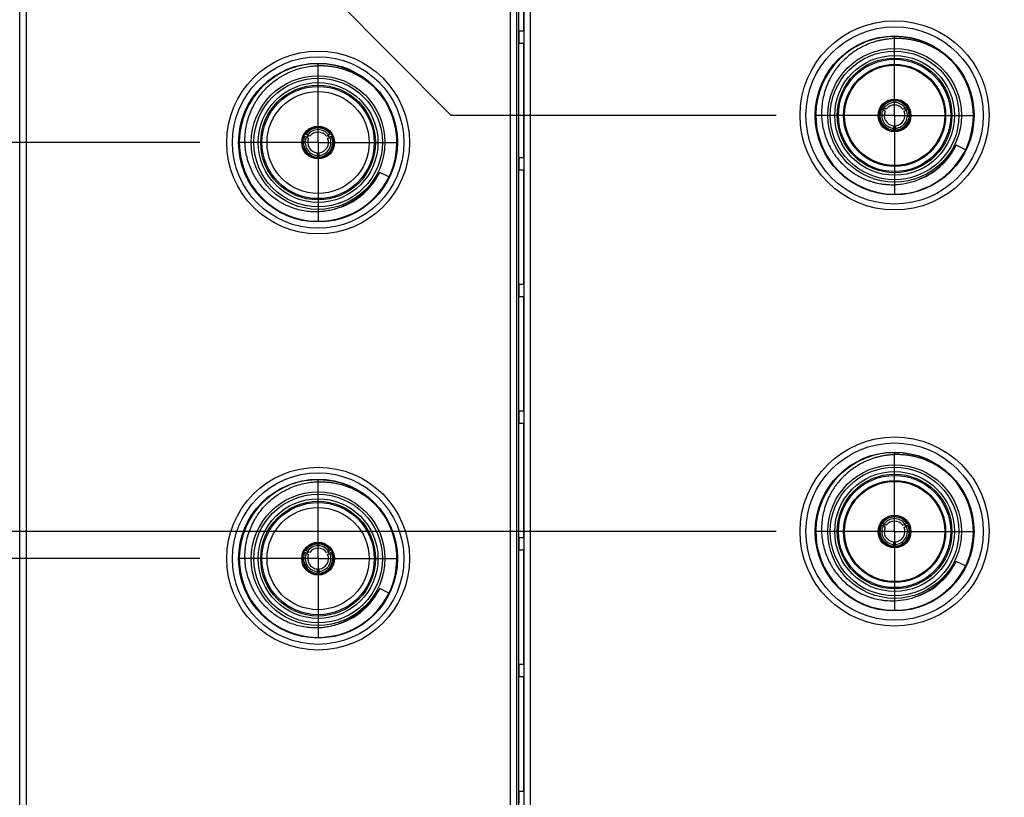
# Model space of a CAD drawing. Header units: inches. Extents: x 0 to 22, y 0 to 17.
# Tile 40 of 114: x 8 to 9.5, y 8.9 to 10.1. Entities that reach past the tile are written whole.
import ezdxf

# ---------------------------------------------------------------- set-up
doc = ezdxf.new("R2010")
doc.units = ezdxf.units.IN
doc.header["$LTSCALE"] = 1.21
doc.header["$MEASUREMENT"] = 0
doc.linetypes.add('CENTER', pattern=[0.6, 0.375, -0.075, 0.075, -0.075])
doc.layers.get('0').update_dxf_attribs({"linetype": 'CONTINUOUS'})
doc.layers.add('02___PRT_ALL_AXES', color=7, linetype='CONTINUOUS')
doc.layers.add('DIMENSIONS', color=7, linetype='CONTINUOUS')
doc.styles.get("Standard").update_dxf_attribs({"font": 'txt', "width": 0.8})
doc.dimstyles.new('DIMSTYLE_1', dxfattribs={"dimtxt": 0.125, "dimasz": 0.18, "dimexe": 0.125, "dimexo": 0.0625, "dimgap": 0.03125, "dimtad": 0, "dimtih": 1, "dimtoh": 1, "dimzin": 4, "dimdsep": 46, "dimtxsty": 'STANDARD', "dimblk": '_FILLED', "dimblk1": '_FILLED', "dimblk2": '_FILLED', "dimcen": 0.09, "dimadec": 0, "dimazin": 0, "dimtp": 0.01, "dimtm": 0.01, "dimtfac": 1, "dimtofl": 0, "dimtmove": 0, "dimatfit": 3, "dimldrblk": '_FILLED', "dimfxl": 1, "dimtolj": 1, "dimtzin": 4, "dimarcsym": 0})

# ---------------------------------------------------------------- blocks, each defined once
blk = doc.blocks.new('*D35')
at = {"layer": 'DIMENSIONS', "color": 2, "linetype": 'CONTINUOUS'}
for p, q in [((7.8323, 9.2289), (7.69, 9.0427)), ((8.242, 9.2289), (7.8323, 9.2289)), ((7.69, 9.0427), (6.7191, 9.0427))]:
    blk.add_line(p, q, dxfattribs=at)
at = {"layer": 'DIMENSIONS', "color": 2, "linetype": 'CONTINUOUS', "insert": (6.6566, 9.1052), "char_height": 0.125, "width": 1.125, "attachment_point": 3, "line_spacing_factor": 0.9}
blk.add_mtext('1.88{\\Ftxt.shx;\\W1.000000;\\H0.125000; }[47.7]', dxfattribs=at)
blk = doc.blocks.new('_FILLED')
at = {"color": 0, "linetype": 'BYBLOCK'}
blk.add_solid([(0, 0), (-1, 0.1736), (-1, -0.1736)], dxfattribs=at)
blk = doc.blocks.new('*D36')
at = {"layer": 'DIMENSIONS', "color": 2, "linetype": 'CONTINUOUS'}
for p, q in [((7.715, 10.0309), (6.7191, 10.0309)), ((7.8401, 9.8889), (7.715, 10.0309)), ((8.242, 9.8889), (7.8401, 9.8889))]:
    blk.add_line(p, q, dxfattribs=at)
at = {"layer": 'DIMENSIONS', "color": 2, "linetype": 'CONTINUOUS', "insert": (6.6566, 10.0934), "char_height": 0.125, "width": 1.125, "attachment_point": 3, "line_spacing_factor": 0.9}
blk.add_mtext('2.54{\\Ftxt.shx;\\W1.000000;\\H0.125000; }[64.4]', dxfattribs=at)
blk = doc.blocks.new('*D37')
at = {"layer": 'DIMENSIONS', "color": 2, "linetype": 'CONTINUOUS'}
blk.add_line((8.242, 10.5489), (6.7191, 10.5489), dxfattribs=at)
at = {"layer": 'DIMENSIONS', "color": 2, "linetype": 'CONTINUOUS', "insert": (6.6566, 10.6114), "char_height": 0.125, "width": 1.125, "attachment_point": 3, "line_spacing_factor": 0.9}
blk.add_mtext('3.20{\\Ftxt.shx;\\W1.000000;\\H0.125000; }[81.2]', dxfattribs=at)
blk = doc.blocks.new('*D38')
at = {"layer": 'DIMENSIONS', "color": 2, "linetype": 'CONTINUOUS'}
for p, q in [((7.5552, 11.4442), (6.7191, 11.4442)), ((7.7754, 11.2089), (7.5552, 11.4442)), ((8.242, 11.2089), (7.7754, 11.2089))]:
    blk.add_line(p, q, dxfattribs=at)
at = {"layer": 'DIMENSIONS', "color": 2, "linetype": 'CONTINUOUS', "insert": (6.6566, 11.5067), "char_height": 0.125, "width": 0.925, "attachment_point": 3, "line_spacing_factor": 0.9}
blk.add_mtext('3.86{\\Ftxt.shx;\\W1.000000;\\H0.125000; }[98]', dxfattribs=at)
blk = doc.blocks.new('*D40')
at = {"layer": 'DIMENSIONS', "color": 2, "linetype": 'CONTINUOUS'}
blk.add_line((9.1564, 9.2719), (6.7423, 9.2719), dxfattribs=at)
at = {"layer": 'DIMENSIONS', "color": 2, "linetype": 'CONTINUOUS', "insert": (6.6798, 9.3344), "char_height": 0.125, "width": 1.425, "attachment_point": 3, "line_spacing_factor": 0.9}
blk.add_mtext('2X 1.92{\\Ftxt.shx;\\W1.000000;\\H0.125000; }[48.8]', dxfattribs=at)
blk = doc.blocks.new('*D41')
at = {"layer": 'DIMENSIONS', "color": 2, "linetype": 'CONTINUOUS'}
for p, q in [((8.3884, 10.1858), (6.7423, 10.1858)), ((8.6405, 9.9319), (8.3884, 10.1858)), ((9.1564, 9.9319), (8.6405, 9.9319))]:
    blk.add_line(p, q, dxfattribs=at)
at = {"layer": 'DIMENSIONS', "color": 2, "linetype": 'CONTINUOUS', "insert": (6.6798, 10.2483), "char_height": 0.125, "width": 1.425, "attachment_point": 3, "line_spacing_factor": 0.9}
blk.add_mtext('2X 2.58{\\Ftxt.shx;\\W1.000000;\\H0.125000; }[65.5]', dxfattribs=at)
blk = doc.blocks.new('*D42')
at = {"layer": 'DIMENSIONS', "color": 2, "linetype": 'CONTINUOUS'}
for p, q in [((8.5143, 10.7276), (6.7423, 10.7276)), ((8.6729, 10.5919), (8.5143, 10.7276)), ((9.1564, 10.5919), (8.6729, 10.5919))]:
    blk.add_line(p, q, dxfattribs=at)
at = {"layer": 'DIMENSIONS', "color": 2, "linetype": 'CONTINUOUS', "insert": (6.6798, 10.7901), "char_height": 0.125, "width": 1.125, "attachment_point": 3, "line_spacing_factor": 0.9}
blk.add_mtext('3.24{\\Ftxt.shx;\\W1.000000;\\H0.125000; }[82.3]', dxfattribs=at)
blk = doc.blocks.new('*D43')
at = {"layer": 'DIMENSIONS', "color": 2, "linetype": 'CONTINUOUS'}
for p, q in [((7.5973, 11.3009), (6.7423, 11.3009)), ((7.8009, 11.0719), (7.5973, 11.3009)), ((9.7495, 11.0719), (7.8009, 11.0719))]:
    blk.add_line(p, q, dxfattribs=at)
at = {"layer": 'DIMENSIONS', "color": 2, "linetype": 'CONTINUOUS', "insert": (6.6798, 11.3634), "char_height": 0.125, "width": 1.125, "attachment_point": 3, "line_spacing_factor": 0.9}
blk.add_mtext('3.72{\\Ftxt.shx;\\W1.000000;\\H0.125000; }[94.5]', dxfattribs=at)

msp = doc.modelspace()

# ---------------------------------------------------------------- linework, layer by layer
at = {"color": 7, "linetype": 'CONTINUOUS'}
for p, q in [((7.9566, 7.1572), (7.9566, 12.2951)), ((8.7446, 7.1572), (8.7446, 12.2951)), ((8.7566, 7.1572), (8.7566, 12.2951)), ((7.9666, 12.2651), (7.9666, 8.1951)), ((8.7346, 8.1951), (8.7346, 12.2651)), ((8.7666, 8.1911), (8.7666, 12.2611)), ((7.9563, 7.8951), (7.9563, 11.8951)), ((8.7563, 10.0655), (8.7563, 10.2475)), ((8.7481, 10.0655), (8.7481, 10.0465)), ((8.7563, 10.0655), (8.7481, 10.0655)), ((8.7481, 10.0465), (8.7563, 10.0465)), ((8.7563, 9.8646), (8.7563, 10.0465)), ((9.3257, 9.9407), (9.3232, 9.9421)), ((9.3248, 9.9449), (9.3272, 9.9434)), ((9.3289, 9.9384), (9.3257, 9.9407)), ((9.3309, 9.9418), (9.3272, 9.9434)), ((9.3572, 9.9418), (9.3609, 9.9434)), ((9.3592, 9.9384), (9.3624, 9.9407)), ((9.3609, 9.9434), (9.3633, 9.9449)), ((9.3649, 9.9421), (9.3624, 9.9407)), ((8.4128, 9.9004), (8.4103, 9.9019)), ((8.4488, 9.9019), (8.4464, 9.9004)), ((8.4483, 9.9055), (8.4483, 9.9055)), ((9.3421, 9.9155), (9.3425, 9.9116)), ((9.3425, 9.9088), (9.3425, 9.9116)), ((9.3456, 9.9116), (9.346, 9.9155)), ((9.3456, 9.9116), (9.3456, 9.9088)), ((8.4087, 9.8991), (8.4112, 9.8977)), ((8.4112, 9.8977), (8.4144, 9.8954)), ((8.4164, 9.8988), (8.4128, 9.9004)), ((8.4464, 9.9004), (8.4428, 9.8988)), ((8.4447, 9.8954), (8.4479, 9.8977)), ((8.4479, 9.8977), (8.4504, 9.8991)), ((8.4276, 9.8725), (8.428, 9.8686)), ((8.4311, 9.8686), (8.4315, 9.8725)), ((9.4565, 9.8774), (9.4418, 9.8845)), ((8.428, 9.8686), (8.428, 9.8658)), ((8.4311, 9.8658), (8.4311, 9.8686)), ((8.4346, 9.8644), (8.4346, 9.8644)), ((8.7481, 9.8646), (8.7481, 9.8456)), ((8.7563, 9.8646), (8.7481, 9.8646)), ((8.542, 9.8344), (8.5273, 9.8415)), ((8.7481, 9.8456), (8.7563, 9.8456)), ((8.7563, 9.6636), (8.7563, 9.8456)), ((8.4637, 9.7858), (8.4624, 9.7853)), ((8.4649, 9.7862), (8.4637, 9.7858)), ((8.7481, 9.6636), (8.7481, 9.6446)), ((8.7563, 9.6636), (8.7481, 9.6636)), ((8.7481, 9.6446), (8.7563, 9.6446)), ((8.7563, 9.4627), (8.7563, 9.6446)), ((8.7481, 9.4627), (8.7481, 9.4437)), ((8.7563, 9.4627), (8.7481, 9.4627)), ((8.7481, 9.4437), (8.7563, 9.4437)), ((8.7563, 9.2617), (8.7563, 9.4437)), ((9.3257, 9.2807), (9.3232, 9.2821)), ((9.3248, 9.2849), (9.3272, 9.2834)), ((9.3289, 9.2784), (9.3257, 9.2807)), ((9.3309, 9.2818), (9.3272, 9.2834)), ((9.3572, 9.2818), (9.3609, 9.2834)), ((9.3592, 9.2784), (9.3624, 9.2807)), ((9.3609, 9.2834), (9.3633, 9.2849)), ((9.3649, 9.2821), (9.3624, 9.2807)), ((8.7481, 9.2617), (8.7481, 9.2427)), ((8.7563, 9.2617), (8.7481, 9.2617)), ((9.3421, 9.2555), (9.3425, 9.2516)), ((9.3425, 9.2488), (9.3425, 9.2516)), ((9.3456, 9.2516), (9.346, 9.2555)), ((9.3456, 9.2516), (9.3456, 9.2488)), ((8.4087, 9.2391), (8.4112, 9.2377)), ((8.4128, 9.2404), (8.4103, 9.2418)), ((8.4112, 9.2377), (8.4144, 9.2354)), ((8.4164, 9.2388), (8.4128, 9.2404)), ((8.4464, 9.2404), (8.4428, 9.2388)), ((8.4447, 9.2354), (8.4479, 9.2377)), ((8.4488, 9.2418), (8.4464, 9.2404)), ((8.4479, 9.2377), (8.4504, 9.2391)), ((8.4483, 9.2455), (8.4483, 9.2455)), ((8.7481, 9.2427), (8.7563, 9.2427)), ((8.7563, 9.0608), (8.7563, 9.2427)), ((9.4565, 9.2174), (9.4418, 9.2245)), ((8.4276, 9.2125), (8.428, 9.2086)), ((8.428, 9.2086), (8.428, 9.2058)), ((8.4311, 9.2086), (8.4315, 9.2125)), ((8.4311, 9.2058), (8.4311, 9.2086)), ((8.4346, 9.2044), (8.4346, 9.2044)), ((8.542, 9.1743), (8.5273, 9.1815)), ((8.4637, 9.1258), (8.4624, 9.1253)), ((8.4649, 9.1262), (8.4637, 9.1258)), ((8.7481, 9.0608), (8.7481, 9.0418)), ((8.7563, 9.0608), (8.7481, 9.0608)), ((8.7481, 9.0418), (8.7563, 9.0418)), ((8.7563, 8.8598), (8.7563, 9.0418)), ((8.7481, 8.8598), (8.7481, 8.8408)), ((8.7563, 8.8598), (8.7481, 8.8598))]:
    msp.add_line(p, q, dxfattribs=at)
at = {"color": 9, "linetype": 'CONTINUOUS'}
for p, q in [((8.7475, 11.8551), (8.7475, 7.8551)), ((8.7561, 10.0655), (8.7561, 10.2475)), ((8.7561, 9.8646), (8.7561, 10.0465)), ((8.7561, 9.6636), (8.7561, 9.8456)), ((8.7561, 9.4627), (8.7561, 9.6446)), ((8.7561, 9.2617), (8.7561, 9.4437)), ((8.7561, 9.0608), (8.7561, 9.2427)), ((8.7561, 8.8598), (8.7561, 9.0418))]:
    msp.add_line(p, q, dxfattribs=at)
at = {"color": 7, "linetype": 'CONTINUOUS'}
for centre, radius in [((9.344, 9.9319), 0.15), ((9.344, 9.9319), 0.1406), ((8.4296, 9.8889), 0.145), ((9.344, 9.9319), 0.106), ((8.4296, 9.8889), 0.136), ((9.344, 9.9319), 0.091), ((9.344, 9.9319), 0.081), ((9.344, 9.9319), 0.0795), ((8.4296, 9.8889), 0.106), ((8.4296, 9.8889), 0.091), ((8.4296, 9.8889), 0.081), ((9.344, 9.9319), 0.026), ((8.4296, 9.8889), 0.026), ((8.4296, 9.8889), 0.025), ((9.344, 9.2719), 0.15), ((9.344, 9.2719), 0.1406), ((8.4296, 9.2289), 0.145), ((9.344, 9.2719), 0.106), ((8.4296, 9.2289), 0.136), ((9.344, 9.2719), 0.091), ((9.344, 9.2719), 0.081), ((9.344, 9.2719), 0.0795), ((8.4296, 9.2289), 0.106), ((8.4296, 9.2289), 0.091), ((8.4296, 9.2289), 0.081), ((9.344, 9.2719), 0.026), ((8.4296, 9.2289), 0.026), ((8.4296, 9.2289), 0.025)]:
    msp.add_circle(centre, radius, dxfattribs=at)
at = {"color": 9, "linetype": 'CONTINUOUS'}
for centre, radius in [((9.344, 9.9319), 0.126), ((9.344, 9.9319), 0.102), ((9.344, 9.9319), 0.095), ((8.4296, 9.8889), 0.126), ((9.344, 9.9319), 0.089), ((8.4296, 9.8889), 0.102), ((8.4296, 9.8889), 0.095), ((8.4296, 9.8889), 0.089), ((9.344, 9.2719), 0.126), ((9.344, 9.2719), 0.102), ((9.344, 9.2719), 0.095), ((9.344, 9.2719), 0.089), ((8.4296, 9.2289), 0.126), ((8.4296, 9.2289), 0.102), ((8.4296, 9.2289), 0.095), ((8.4296, 9.2289), 0.089)]:
    msp.add_circle(centre, radius, dxfattribs=at)
at = {"color": 7, "linetype": 'CONTINUOUS'}
for centre, radius, start, end in [((9.344, 9.9319), 0.125, 44.2644, 43.8775), ((8.4296, 9.8889), 0.125, 43.8577, 43.5161), ((9.344, 9.9319), 0.0232, 33.8689, 146.1311), ((9.344, 9.9319), 0.0249, 41.0226, 138.9774), ((9.344, 9.9319), 0.0204, 34.4295, 145.5705), ((9.344, 9.9319), 0.0249, 161.0226, 258.9774), ((9.344, 9.9319), 0.0232, 153.8689, 266.1311), ((9.344, 9.9319), 0.0245, 138.9774, 161.0226), ((9.344, 9.9319), 0.0204, 154.4295, 265.5705), ((9.344, 9.9319), 0.0195, 145.0926, 154.9072), ((9.344, 9.9319), 0.0165, 156.8708, 263.1292), ((9.344, 9.9319), 0.0165, 36.8708, 143.1292), ((9.344, 9.9319), 0.0232, 273.8689, 26.1311), ((9.344, 9.9319), 0.0204, 274.4295, 25.5705), ((9.344, 9.9319), 0.0165, 276.8708, 23.1292), ((9.344, 9.9319), 0.0249, 281.0226, 18.9774), ((9.344, 9.9319), 0.0195, 25.0928, 34.9074), ((9.344, 9.9319), 0.0245, 18.9774, 41.0226), ((8.4296, 9.8889), 0.0232, 33.8689, 146.1311), ((8.4296, 9.8889), 0.0204, 34.4295, 145.5705), ((8.4296, 9.8889), 0.0165, 36.8708, 143.1292), ((9.344, 9.9319), 0.0245, 258.9774, 281.0226), ((9.344, 9.9319), 0.0195, 265.1051, 274.8949), ((8.4283, 9.8717), 0.0337, 125.527, 131.7956), ((8.4296, 9.8889), 0.0232, 153.8689, 266.1311), ((8.4296, 9.8889), 0.0204, 154.4295, 265.5705), ((8.4296, 9.8889), 0.0195, 145.089, 154.9077), ((8.4296, 9.8889), 0.0165, 156.8706, 263.1294), ((8.4296, 9.8889), 0.0232, 273.8689, 26.1311), ((8.4296, 9.8889), 0.0204, 274.4295, 25.5705), ((8.4296, 9.8889), 0.0165, 276.8708, 23.1292), ((8.4296, 9.8889), 0.0195, 25.0923, 34.911), ((8.431, 9.8719), 0.0335, 48.1826, 54.4948), ((8.4141, 9.8962), 0.0335, 288.1818, 294.4949), ((8.4296, 9.8889), 0.0195, 265.1051, 274.8949), ((9.3379, 9.9373), 0.1158, 291.2191, 319.121), ((9.3403, 9.931), 0.109, 271.9694, 291.2429), ((9.344, 9.2719), 0.125, 44.2641, 43.8775), ((8.4296, 9.2289), 0.125, 43.8577, 43.5161), ((9.344, 9.2719), 0.0232, 33.8689, 146.1311), ((9.344, 9.2719), 0.0249, 41.0226, 138.9774), ((9.344, 9.2719), 0.0249, 161.0226, 258.9774), ((9.344, 9.2719), 0.0232, 153.8689, 266.1311), ((9.344, 9.2719), 0.0245, 138.9774, 161.0226), ((9.344, 9.2719), 0.0204, 154.4295, 265.5705), ((9.344, 9.2719), 0.0195, 145.0926, 154.9072), ((9.344, 9.2719), 0.0204, 34.4295, 145.5705), ((9.344, 9.2719), 0.0165, 156.8708, 263.1292), ((9.344, 9.2719), 0.0165, 36.8708, 143.1292), ((9.344, 9.2719), 0.0232, 273.8689, 26.1311), ((9.344, 9.2719), 0.0204, 274.4295, 25.5705), ((9.344, 9.2719), 0.0165, 276.8708, 23.1292), ((9.344, 9.2719), 0.0249, 281.0226, 18.9774), ((9.344, 9.2719), 0.0195, 25.0928, 34.9074), ((9.344, 9.2719), 0.0245, 18.9774, 41.0226), ((8.4296, 9.2289), 0.0232, 33.8689, 146.1311), ((8.4296, 9.2289), 0.0204, 34.4295, 145.5705), ((9.344, 9.2719), 0.0245, 258.9774, 281.0226), ((9.344, 9.2719), 0.0195, 265.1051, 274.8949), ((8.4283, 9.2117), 0.0337, 125.527, 131.7956), ((8.4296, 9.2289), 0.0232, 153.8689, 266.1311), ((8.4296, 9.2289), 0.0204, 154.4295, 265.5705), ((8.4296, 9.2289), 0.0195, 145.089, 154.9077), ((8.4296, 9.2289), 0.0165, 156.8706, 263.1294), ((8.4296, 9.2289), 0.0165, 36.8708, 143.1292), ((8.4296, 9.2289), 0.0232, 273.8689, 26.1311), ((8.4296, 9.2289), 0.0204, 274.4295, 25.5705), ((8.4296, 9.2289), 0.0165, 276.8708, 23.1292), ((8.4296, 9.2289), 0.0195, 25.0923, 34.911), ((8.431, 9.2119), 0.0335, 48.1826, 54.4948), ((8.4141, 9.2362), 0.0335, 288.1818, 294.4949), ((8.4296, 9.2289), 0.0195, 265.1051, 274.8949), ((9.3403, 9.271), 0.109, 271.9694, 291.2429)]:
    msp.add_arc(centre, radius, start, end, dxfattribs=at)
at = {"color": 9, "linetype": 'CONTINUOUS'}
for centre, radius, start, end in [((9.3444, 9.9316), 0.1081, 319.1517, 334.1981), ((9.3436, 9.9326), 0.1095, 289.8204, 319.0223), ((8.4296, 9.8888), 0.1085, 319.5741, 334.1742), ((8.4291, 9.8896), 0.1094, 289.5927, 319.4201), ((9.3444, 9.2716), 0.1081, 319.1517, 334.197), ((9.3436, 9.2726), 0.1095, 289.82, 319.0239), ((8.4296, 9.2288), 0.1085, 319.5741, 334.1742), ((8.4291, 9.2296), 0.1094, 289.5927, 319.4201)]:
    msp.add_arc(centre, radius, start, end, dxfattribs=at)
at = {"color": 7, "linetype": 'CONTINUOUS'}
for centre, major_axis, start_param, end_param in [((8.4376, 9.9028), (0.0154, 0.0267), -4.344241, -4.221481), ((8.4215, 9.9028), (-0.0154, 0.0267), -2.061705, -1.939033), ((8.4456, 9.8889), (0.0308, 0), -2.061705, -1.939029), ((8.4376, 9.2428), (0.0154, 0.0267), -4.344241, -4.221481), ((8.4215, 9.2428), (-0.0154, 0.0267), -2.061705, -1.939033), ((8.4456, 9.2289), (0.0308, 0), -2.061705, -1.939029)]:
    msp.add_ellipse(centre, major_axis=major_axis, ratio=0.85277, start_param=start_param, end_param=end_param, dxfattribs=at)
for points, knots in [([(9.344, 10.0538), (9.3421, 10.0538), (9.3382, 10.0536), (9.3324, 10.0529), (9.3266, 10.0521), (9.3209, 10.0509), (9.3152, 10.0495), (9.3078, 10.0472), (9.3005, 10.0444), (9.2935, 10.0411), (9.2866, 10.0374), (9.2784, 10.0322), (9.2691, 10.025), (9.2606, 10.017), (9.2543, 10.0096), (9.2496, 10.0034), (9.2463, 9.9985), (9.2433, 9.9935), (9.2397, 9.9867), (9.2357, 9.9777), (9.2321, 9.9666), (9.2295, 9.9552), (9.2282, 9.9436), (9.228, 9.9358), (9.2281, 9.9319)], [0, 0, 0, 0, 0.031255, 0.062513, 0.093768, 0.125024, 0.156281, 0.187537, 0.250031, 0.281288, 0.312544, 0.375037, 0.43753, 0.500023, 0.562517, 0.593773, 0.625029, 0.656285, 0.68754, 0.750032, 0.812524, 0.875017, 0.937508, 1, 1, 1, 1]), ([(9.4341, 10.0186), (9.4326, 10.0201), (9.4303, 10.0222), (9.4272, 10.0249), (9.4248, 10.0269), (9.4223, 10.0288), (9.4198, 10.0306), (9.4173, 10.0324), (9.4139, 10.0347), (9.4094, 10.0374), (9.4022, 10.0413), (9.3946, 10.0447), (9.3868, 10.0476), (9.3809, 10.0494), (9.3749, 10.0509), (9.3688, 10.0521), (9.3637, 10.0529), (9.3596, 10.0534), (9.3565, 10.0536), (9.3534, 10.0538), (9.3492, 10.0539), (9.3461, 10.0539), (9.344, 10.0538)], [0, 0, 0, 0, 0.0625, 0.093755, 0.125009, 0.156261, 0.187513, 0.218766, 0.250019, 0.31252, 0.37502, 0.499983, 0.562484, 0.624985, 0.687486, 0.749988, 0.812489, 0.843741, 0.874993, 0.906246, 0.937501, 1, 1, 1, 1]), ([(8.4296, 10.0108), (8.4317, 10.0109), (8.4358, 10.0109), (8.4421, 10.0106), (8.4483, 10.01), (8.4566, 10.0088), (8.4668, 10.0065), (8.4767, 10.0031), (8.4844, 9.9998), (8.49, 9.9971), (8.4955, 9.994), (8.5009, 9.9907), (8.5052, 9.9878), (8.5085, 9.9853), (8.511, 9.9833), (8.5134, 9.9813), (8.5157, 9.9792), (8.518, 9.9771), (8.5195, 9.9757), (8.5203, 9.9749)], [0, 0, 0, 0, 0.062501, 0.125008, 0.187511, 0.250015, 0.374983, 0.499952, 0.562455, 0.624959, 0.687463, 0.749966, 0.81247, 0.843725, 0.87498, 0.906235, 0.937491, 0.968748, 1, 1, 1, 1]), ([(8.4296, 9.779), (8.4258, 9.7789), (8.4182, 9.779), (8.4069, 9.7804), (8.3957, 9.7829), (8.3867, 9.786), (8.3797, 9.7889), (8.3746, 9.7914), (8.3696, 9.7942), (8.3632, 9.7982), (8.3555, 9.8038), (8.3471, 9.8114), (8.3407, 9.8184), (8.336, 9.8244), (8.3327, 9.8291), (8.3297, 9.8339), (8.326, 9.8405), (8.322, 9.8491), (8.3182, 9.8599), (8.3155, 9.871), (8.3141, 9.8804), (8.3136, 9.8879), (8.3135, 9.8936), (8.3137, 9.8993), (8.3144, 9.9069), (8.3158, 9.9163), (8.3187, 9.9273), (8.3226, 9.938), (8.3267, 9.9466), (8.3304, 9.9532), (8.3345, 9.9596), (8.3402, 9.9672), (8.3478, 9.9757), (8.3562, 9.9833), (8.3638, 9.9891), (8.3702, 9.9932), (8.3751, 9.996), (8.3802, 9.9987), (8.3871, 10.0018), (8.396, 10.0052), (8.407, 10.0082), (8.4182, 10.0101), (8.4258, 10.0107), (8.4296, 10.0108)], [0, 0, 0, 0, 0.031246, 0.062492, 0.093737, 0.124983, 0.140611, 0.156239, 0.171868, 0.187496, 0.218742, 0.249989, 0.281235, 0.296863, 0.312491, 0.32812, 0.343748, 0.374995, 0.406242, 0.437489, 0.468736, 0.484365, 0.499993, 0.515621, 0.53125, 0.562498, 0.593745, 0.624993, 0.65624, 0.671869, 0.687497, 0.718746, 0.749994, 0.781242, 0.81249, 0.828119, 0.843748, 0.859376, 0.875005, 0.906254, 0.937503, 0.968751, 1, 1, 1, 1]), ([(9.3232, 9.9421), (9.3231, 9.9421), (9.3229, 9.9419), (9.3226, 9.9417), (9.3223, 9.9415), (9.3222, 9.9414), (9.322, 9.9412), (9.3218, 9.9411), (9.3217, 9.941), (9.3215, 9.9409), (9.3214, 9.9407), (9.3212, 9.9406), (9.3211, 9.9404), (9.321, 9.9402), (9.3209, 9.9401), (9.3208, 9.94), (9.3207, 9.9399)], [0, 0, 0, 0, 0.128526, 0.256426, 0.320568, 0.385063, 0.449762, 0.514132, 0.577661, 0.639956, 0.700834, 0.760588, 0.819914, 0.879239, 0.938993, 1, 1, 1, 1]), ([(9.3254, 9.9481), (9.3254, 9.948), (9.3254, 9.9479), (9.3253, 9.9477), (9.3252, 9.9475), (9.3252, 9.9474), (9.3251, 9.9472), (9.325, 9.947), (9.325, 9.9468), (9.325, 9.9466), (9.3249, 9.9463), (9.3249, 9.9461), (9.3249, 9.9459), (9.3249, 9.9456), (9.3248, 9.9453), (9.3248, 9.945), (9.3248, 9.9449)], [0, 0, 0, 0, 0.061011, 0.12077, 0.180099, 0.239428, 0.299181, 0.360054, 0.422341, 0.485863, 0.550227, 0.614925, 0.679422, 0.743567, 0.871472, 1, 1, 1, 1]), ([(9.3633, 9.9449), (9.3633, 9.945), (9.3633, 9.9453), (9.3632, 9.9456), (9.3632, 9.9459), (9.3632, 9.9461), (9.3632, 9.9463), (9.3631, 9.9466), (9.3631, 9.9468), (9.3631, 9.947), (9.363, 9.9472), (9.3629, 9.9474), (9.3629, 9.9475), (9.3628, 9.9477), (9.3627, 9.9479), (9.3627, 9.948), (9.3627, 9.9481)], [0, 0, 0, 0, 0.128528, 0.256432, 0.320576, 0.385073, 0.449771, 0.514136, 0.577659, 0.639948, 0.700822, 0.760575, 0.819903, 0.879232, 0.93899, 1, 1, 1, 1]), ([(9.3674, 9.9399), (9.3673, 9.94), (9.3672, 9.9401), (9.3671, 9.9402), (9.367, 9.9404), (9.3669, 9.9406), (9.3667, 9.9407), (9.3666, 9.9409), (9.3664, 9.941), (9.3663, 9.9411), (9.3661, 9.9412), (9.3659, 9.9414), (9.3657, 9.9415), (9.3655, 9.9417), (9.3652, 9.9419), (9.365, 9.9421), (9.3649, 9.9421)], [0, 0, 0, 0, 0.061008, 0.120762, 0.180089, 0.239415, 0.299169, 0.360046, 0.42234, 0.485868, 0.550236, 0.614935, 0.67943, 0.743573, 0.871474, 1, 1, 1, 1]), ([(9.2281, 9.9319), (9.2283, 9.9282), (9.2289, 9.9208), (9.2308, 9.9099), (9.2338, 9.8992), (9.2378, 9.8889), (9.242, 9.8806), (9.2458, 9.8743), (9.2499, 9.8681), (9.2556, 9.8608), (9.2632, 9.8528), (9.2716, 9.8455), (9.2807, 9.8391), (9.2888, 9.8345), (9.2954, 9.8314), (9.3006, 9.8293), (9.3058, 9.8274), (9.3129, 9.8253), (9.3201, 9.8237), (9.3274, 9.8227), (9.333, 9.8222), (9.3385, 9.8219), (9.3422, 9.822), (9.344, 9.822)], [0, 0, 0, 0, 0.062495, 0.12499, 0.187485, 0.249981, 0.312476, 0.343733, 0.374989, 0.437483, 0.499976, 0.56247, 0.624965, 0.687458, 0.718715, 0.749971, 0.781227, 0.812483, 0.874975, 0.906231, 0.937487, 0.968745, 1, 1, 1, 1]), ([(9.3393, 9.9077), (9.3394, 9.9077), (9.3395, 9.9078), (9.3397, 9.9078), (9.3399, 9.9078), (9.3401, 9.9078), (9.3403, 9.9079), (9.3405, 9.9079), (9.3407, 9.908), (9.3409, 9.9081), (9.3411, 9.9082), (9.3413, 9.9082), (9.3415, 9.9083), (9.3418, 9.9085), (9.3421, 9.9086), (9.3423, 9.9087), (9.3425, 9.9088)], [0, 0, 0, 0, 0.061011, 0.12077, 0.180099, 0.239428, 0.299181, 0.360054, 0.422341, 0.485863, 0.550227, 0.614925, 0.679422, 0.743567, 0.871472, 1, 1, 1, 1]), ([(9.3456, 9.9088), (9.3457, 9.9087), (9.346, 9.9086), (9.3463, 9.9085), (9.3466, 9.9083), (9.3468, 9.9082), (9.347, 9.9082), (9.3472, 9.9081), (9.3474, 9.908), (9.3476, 9.9079), (9.3478, 9.9079), (9.348, 9.9078), (9.3482, 9.9078), (9.3484, 9.9078), (9.3486, 9.9078), (9.3487, 9.9077), (9.3488, 9.9077)], [0, 0, 0, 0, 0.128528, 0.256432, 0.320576, 0.385073, 0.449771, 0.514136, 0.577659, 0.639948, 0.700822, 0.760575, 0.819903, 0.879232, 0.93899, 1, 1, 1, 1]), ([(9.4254, 9.8615), (9.4262, 9.8624), (9.4277, 9.8642), (9.4295, 9.8665), (9.431, 9.8684), (9.4323, 9.8703), (9.4337, 9.8722), (9.435, 9.8742), (9.436, 9.8757), (9.4369, 9.8771), (9.4379, 9.8786), (9.4388, 9.8801), (9.4401, 9.8821), (9.4411, 9.8835), (9.4418, 9.8845)], [0, 0, 0, 0, 0.125072, 0.250137, 0.312669, 0.375201, 0.500261, 0.562787, 0.625311, 0.687829, 0.750336, 0.812822, 0.875278, 1, 1, 1, 1]), ([(8.5273, 9.8415), (8.5267, 9.8405), (8.5255, 9.8386), (8.5236, 9.8357), (8.5217, 9.8328), (8.5198, 9.83), (8.5178, 9.8272), (8.5157, 9.8244), (8.5136, 9.8217), (8.5122, 9.82), (8.5114, 9.8191)], [0, 0, 0, 0, 0.124891, 0.249835, 0.374827, 0.499847, 0.624872, 0.749904, 0.87495, 1, 1, 1, 1]), ([(8.5114, 9.8191), (8.5106, 9.8182), (8.5091, 9.8164), (8.5066, 9.8138), (8.5041, 9.8112), (8.5006, 9.8079), (8.496, 9.804), (8.4903, 9.7997), (8.4843, 9.7957), (8.478, 9.7921), (8.4716, 9.7889), (8.4672, 9.7871), (8.4649, 9.7862)], [0, 0, 0, 0, 0.062512, 0.125021, 0.18753, 0.25004, 0.375043, 0.500042, 0.625039, 0.75003, 0.875019, 1, 1, 1, 1]), ([(8.4624, 9.7853), (8.461, 9.7848), (8.4591, 9.7841), (8.4564, 9.7833), (8.4537, 9.7826), (8.4503, 9.7817), (8.4462, 9.7809), (8.4421, 9.7802), (8.4365, 9.7794), (8.4324, 9.7791), (8.4296, 9.779)], [0, 0, 0, 0, 0.125002, 0.187508, 0.250013, 0.375017, 0.500023, 0.625026, 0.750031, 1, 1, 1, 1]), ([(9.344, 9.3938), (9.3421, 9.3938), (9.3382, 9.3936), (9.3324, 9.3929), (9.3266, 9.3921), (9.3209, 9.3909), (9.3152, 9.3895), (9.3078, 9.3872), (9.3005, 9.3844), (9.2935, 9.3811), (9.2866, 9.3774), (9.2784, 9.3722), (9.2691, 9.365), (9.2606, 9.357), (9.2543, 9.3496), (9.2496, 9.3434), (9.2463, 9.3385), (9.2433, 9.3335), (9.2397, 9.3267), (9.2357, 9.3177), (9.2321, 9.3066), (9.2295, 9.2952), (9.2282, 9.2836), (9.228, 9.2758), (9.2281, 9.2719)], [0, 0, 0, 0, 0.031255, 0.062513, 0.093768, 0.125024, 0.156281, 0.187537, 0.250031, 0.281288, 0.312544, 0.375037, 0.43753, 0.500023, 0.562517, 0.593773, 0.625029, 0.656285, 0.68754, 0.750032, 0.812524, 0.875017, 0.937508, 1, 1, 1, 1]), ([(9.4341, 9.3586), (9.4326, 9.3601), (9.4303, 9.3622), (9.4272, 9.3649), (9.4248, 9.3669), (9.4223, 9.3688), (9.4198, 9.3706), (9.4173, 9.3724), (9.4139, 9.3747), (9.4094, 9.3774), (9.4022, 9.3813), (9.3946, 9.3847), (9.3868, 9.3876), (9.3809, 9.3894), (9.3749, 9.3909), (9.3688, 9.3921), (9.3637, 9.3929), (9.3596, 9.3934), (9.3565, 9.3936), (9.3534, 9.3938), (9.3492, 9.3939), (9.3461, 9.3939), (9.344, 9.3938)], [0, 0, 0, 0, 0.0625, 0.093755, 0.125009, 0.156261, 0.187513, 0.218766, 0.250019, 0.31252, 0.37502, 0.499983, 0.562484, 0.624985, 0.687486, 0.749988, 0.812489, 0.843741, 0.874993, 0.906246, 0.937501, 1, 1, 1, 1]), ([(8.4296, 9.119), (8.4258, 9.1189), (8.4182, 9.119), (8.4069, 9.1204), (8.3957, 9.1229), (8.3867, 9.1259), (8.3797, 9.1289), (8.3746, 9.1314), (8.3696, 9.1342), (8.3632, 9.1382), (8.3555, 9.1438), (8.3471, 9.1514), (8.3407, 9.1584), (8.336, 9.1644), (8.3327, 9.1691), (8.3297, 9.1739), (8.326, 9.1805), (8.322, 9.1891), (8.3182, 9.1999), (8.3155, 9.211), (8.3141, 9.2204), (8.3136, 9.2279), (8.3135, 9.2336), (8.3137, 9.2393), (8.3144, 9.2469), (8.3158, 9.2563), (8.3187, 9.2673), (8.3226, 9.278), (8.3267, 9.2866), (8.3304, 9.2932), (8.3345, 9.2996), (8.3402, 9.3072), (8.3478, 9.3157), (8.3562, 9.3233), (8.3638, 9.3291), (8.3702, 9.3332), (8.3751, 9.336), (8.3802, 9.3387), (8.3871, 9.3418), (8.396, 9.3452), (8.407, 9.3482), (8.4182, 9.3501), (8.4258, 9.3507), (8.4296, 9.3508)], [0, 0, 0, 0, 0.031246, 0.062492, 0.093737, 0.124983, 0.140611, 0.156239, 0.171868, 0.187496, 0.218742, 0.249989, 0.281235, 0.296863, 0.312491, 0.32812, 0.343748, 0.374995, 0.406242, 0.437489, 0.468736, 0.484365, 0.499993, 0.515621, 0.53125, 0.562498, 0.593745, 0.624993, 0.65624, 0.671869, 0.687497, 0.718746, 0.749994, 0.781242, 0.81249, 0.828119, 0.843748, 0.859376, 0.875005, 0.906254, 0.937503, 0.968751, 1, 1, 1, 1]), ([(8.4296, 9.3508), (8.4317, 9.3509), (8.4358, 9.3509), (8.4421, 9.3506), (8.4483, 9.35), (8.4566, 9.3488), (8.4668, 9.3464), (8.4767, 9.3431), (8.4844, 9.3398), (8.49, 9.3371), (8.4955, 9.334), (8.5009, 9.3307), (8.5052, 9.3278), (8.5085, 9.3253), (8.511, 9.3233), (8.5134, 9.3213), (8.5157, 9.3192), (8.518, 9.3171), (8.5195, 9.3157), (8.5203, 9.3149)], [0, 0, 0, 0, 0.062501, 0.125008, 0.187511, 0.250015, 0.374983, 0.499952, 0.562455, 0.624959, 0.687463, 0.749966, 0.81247, 0.843725, 0.87498, 0.906235, 0.937491, 0.968748, 1, 1, 1, 1]), ([(9.3232, 9.2821), (9.3231, 9.2821), (9.3229, 9.2819), (9.3226, 9.2817), (9.3223, 9.2815), (9.3222, 9.2814), (9.322, 9.2812), (9.3218, 9.2811), (9.3217, 9.281), (9.3215, 9.2809), (9.3214, 9.2807), (9.3212, 9.2806), (9.3211, 9.2804), (9.321, 9.2802), (9.3209, 9.2801), (9.3208, 9.28), (9.3207, 9.2799)], [0, 0, 0, 0, 0.128526, 0.256426, 0.320568, 0.385063, 0.449762, 0.514132, 0.577661, 0.639956, 0.700834, 0.760588, 0.819914, 0.879239, 0.938993, 1, 1, 1, 1]), ([(9.3254, 9.2881), (9.3254, 9.288), (9.3254, 9.2879), (9.3253, 9.2877), (9.3252, 9.2875), (9.3252, 9.2874), (9.3251, 9.2872), (9.325, 9.287), (9.325, 9.2868), (9.325, 9.2866), (9.3249, 9.2863), (9.3249, 9.2861), (9.3249, 9.2859), (9.3249, 9.2856), (9.3248, 9.2853), (9.3248, 9.285), (9.3248, 9.2849)], [0, 0, 0, 0, 0.061011, 0.12077, 0.180099, 0.239428, 0.299181, 0.360054, 0.422341, 0.485863, 0.550227, 0.614925, 0.679422, 0.743567, 0.871472, 1, 1, 1, 1]), ([(9.3633, 9.2849), (9.3633, 9.285), (9.3633, 9.2853), (9.3632, 9.2856), (9.3632, 9.2859), (9.3632, 9.2861), (9.3632, 9.2863), (9.3631, 9.2866), (9.3631, 9.2868), (9.3631, 9.287), (9.363, 9.2872), (9.3629, 9.2874), (9.3629, 9.2875), (9.3628, 9.2877), (9.3627, 9.2879), (9.3627, 9.288), (9.3627, 9.2881)], [0, 0, 0, 0, 0.128528, 0.256432, 0.320576, 0.385073, 0.449771, 0.514136, 0.577659, 0.639948, 0.700822, 0.760575, 0.819903, 0.879232, 0.93899, 1, 1, 1, 1]), ([(9.3674, 9.2799), (9.3673, 9.28), (9.3672, 9.2801), (9.3671, 9.2802), (9.367, 9.2804), (9.3669, 9.2806), (9.3667, 9.2807), (9.3666, 9.2809), (9.3664, 9.281), (9.3663, 9.2811), (9.3661, 9.2812), (9.3659, 9.2814), (9.3657, 9.2815), (9.3655, 9.2817), (9.3652, 9.2819), (9.365, 9.2821), (9.3649, 9.2821)], [0, 0, 0, 0, 0.061008, 0.120762, 0.180089, 0.239415, 0.299169, 0.360046, 0.42234, 0.485868, 0.550236, 0.614935, 0.67943, 0.743573, 0.871474, 1, 1, 1, 1]), ([(9.2281, 9.2719), (9.2283, 9.2682), (9.2289, 9.2608), (9.2308, 9.2499), (9.2338, 9.2392), (9.2378, 9.2289), (9.242, 9.2206), (9.2458, 9.2143), (9.2499, 9.2081), (9.2556, 9.2008), (9.2632, 9.1928), (9.2716, 9.1855), (9.2807, 9.1791), (9.2888, 9.1745), (9.2954, 9.1714), (9.3006, 9.1693), (9.3058, 9.1674), (9.3129, 9.1653), (9.3201, 9.1637), (9.3274, 9.1627), (9.333, 9.1622), (9.3385, 9.1619), (9.3422, 9.162), (9.344, 9.162)], [0, 0, 0, 0, 0.062495, 0.12499, 0.187485, 0.249981, 0.312476, 0.343733, 0.374989, 0.437483, 0.499976, 0.56247, 0.624965, 0.687458, 0.718715, 0.749971, 0.781227, 0.812483, 0.874975, 0.906231, 0.937487, 0.968745, 1, 1, 1, 1]), ([(9.3393, 9.2477), (9.3394, 9.2477), (9.3395, 9.2478), (9.3397, 9.2478), (9.3399, 9.2478), (9.3401, 9.2478), (9.3403, 9.2479), (9.3405, 9.2479), (9.3407, 9.248), (9.3409, 9.2481), (9.3411, 9.2482), (9.3413, 9.2482), (9.3415, 9.2483), (9.3418, 9.2485), (9.3421, 9.2486), (9.3423, 9.2487), (9.3425, 9.2488)], [0, 0, 0, 0, 0.061011, 0.12077, 0.180099, 0.239428, 0.299181, 0.360054, 0.422341, 0.485863, 0.550227, 0.614925, 0.679422, 0.743567, 0.871472, 1, 1, 1, 1]), ([(9.3456, 9.2488), (9.3457, 9.2487), (9.346, 9.2486), (9.3463, 9.2485), (9.3466, 9.2483), (9.3468, 9.2482), (9.347, 9.2482), (9.3472, 9.2481), (9.3474, 9.248), (9.3476, 9.2479), (9.3478, 9.2479), (9.348, 9.2478), (9.3482, 9.2478), (9.3484, 9.2478), (9.3486, 9.2478), (9.3487, 9.2477), (9.3488, 9.2477)], [0, 0, 0, 0, 0.128528, 0.256432, 0.320576, 0.385073, 0.449771, 0.514136, 0.577659, 0.639948, 0.700822, 0.760575, 0.819903, 0.879232, 0.93899, 1, 1, 1, 1]), ([(9.4254, 9.2015), (9.4262, 9.2024), (9.4277, 9.2042), (9.4299, 9.207), (9.432, 9.2098), (9.4337, 9.2122), (9.435, 9.2142), (9.436, 9.2157), (9.4369, 9.2171), (9.4379, 9.2186), (9.4388, 9.2201), (9.4401, 9.2221), (9.4411, 9.2235), (9.4418, 9.2245)], [0, 0, 0, 0, 0.125073, 0.250138, 0.375199, 0.50026, 0.562786, 0.62531, 0.687828, 0.750335, 0.812821, 0.875277, 1, 1, 1, 1]), ([(9.3798, 9.1694), (9.382, 9.1702), (9.3863, 9.1721), (9.3926, 9.1752), (9.3987, 9.1787), (9.4046, 9.1826), (9.4103, 9.1868), (9.4156, 9.1914), (9.4207, 9.1963), (9.4239, 9.1997), (9.4254, 9.2015)], [0, 0, 0, 0, 0.124986, 0.249979, 0.374975, 0.499976, 0.624979, 0.749986, 0.874994, 1, 1, 1, 1]), ([(8.5273, 9.1815), (8.5267, 9.1805), (8.5255, 9.1786), (8.5236, 9.1757), (8.5217, 9.1728), (8.5198, 9.17), (8.5178, 9.1672), (8.5157, 9.1644), (8.5136, 9.1617), (8.5122, 9.16), (8.5114, 9.1591)], [0, 0, 0, 0, 0.124891, 0.249835, 0.374827, 0.499847, 0.624872, 0.749904, 0.87495, 1, 1, 1, 1]), ([(8.5114, 9.1591), (8.5106, 9.1582), (8.5091, 9.1564), (8.5066, 9.1538), (8.5041, 9.1512), (8.5006, 9.1479), (8.496, 9.144), (8.4903, 9.1397), (8.4843, 9.1357), (8.478, 9.1321), (8.4716, 9.1289), (8.4672, 9.1271), (8.4649, 9.1262)], [0, 0, 0, 0, 0.062512, 0.125021, 0.18753, 0.25004, 0.375043, 0.500042, 0.625039, 0.75003, 0.875019, 1, 1, 1, 1]), ([(8.4624, 9.1253), (8.461, 9.1248), (8.4591, 9.1241), (8.4564, 9.1233), (8.4537, 9.1226), (8.4503, 9.1217), (8.4462, 9.1209), (8.4421, 9.1201), (8.4365, 9.1194), (8.4324, 9.1191), (8.4296, 9.119)], [0, 0, 0, 0, 0.125002, 0.187508, 0.250013, 0.375017, 0.500023, 0.625026, 0.750031, 1, 1, 1, 1])]:
    msp.add_open_spline(points, degree=3, knots=knots, dxfattribs=at)
at = {"layer": '02___PRT_ALL_AXES', "color": 7, "linetype": 'CENTER'}
for p, q in [((9.344, 9.9319), (9.344, 10.057)), ((8.4296, 9.8889), (8.4296, 10.014)), ((9.344, 9.9319), (9.2189, 9.9319)), ((9.344, 9.9319), (9.344, 9.8068)), ((9.344, 9.9319), (9.4691, 9.9319)), ((8.4296, 9.8889), (8.3045, 9.8889)), ((8.4296, 9.8889), (8.4296, 9.7638)), ((8.4296, 9.8889), (8.5547, 9.8889)), ((9.344, 9.2719), (9.344, 9.397)), ((8.4296, 9.2289), (8.4296, 9.354)), ((9.344, 9.2719), (9.2189, 9.2719)), ((9.344, 9.2719), (9.344, 9.1468)), ((9.344, 9.2719), (9.4691, 9.2719)), ((8.4296, 9.2289), (8.3045, 9.2289)), ((8.4296, 9.2289), (8.4296, 9.1038)), ((8.4296, 9.2289), (8.5547, 9.2289))]:
    msp.add_line(p, q, dxfattribs=at)

# ---------------------------------------------------------------- dimensions: what is measured, and where the dimension line sits
at = {"layer": 'DIMENSIONS', "color": 2, "linetype": 'CONTINUOUS'}
for feature_location, offset, origin, picture, middle in [((8.242, 11.2089), (-1.5229, 0.2353), (8.3045, 7.3522), '*D38', (6.1941, 11.4442)), ((9.7495, 11.0719), (-3.0072, 0.229), (9.812, 7.3522), '*D43', (6.1173, 11.3009)), ((9.1564, 10.5919), (-2.4141, 0.1357), (9.2189, 7.3522), '*D42', (6.1173, 10.7276)), ((8.242, 10.5489), (-1.5229, 0), (8.3045, 7.3522), '*D37', (6.0941, 10.5489)), ((8.242, 9.8889), (-1.5229, 0.142), (8.3045, 7.3522), '*D36', (6.0941, 10.0309)), ((8.242, 9.2289), (-1.5229, -0.1862), (8.3045, 7.3522), '*D35', (6.0941, 9.0427))]:
    dim = msp.add_ordinate_dim(feature_location=feature_location, offset=offset, dtype=0, origin=origin, dimstyle='DIMSTYLE_1', dxfattribs=at)
    dim.commit()
    dim.dimension.update_dxf_attribs({"geometry": picture, "text_midpoint": middle})
for feature_location, offset, picture, middle in [((9.1564, 9.9319), (-2.4141, 0.2539), '*D41', (5.9673, 10.1858)), ((9.1564, 9.2719), (-2.4141, 0), '*D40', (5.9673, 9.2719))]:
    dim = msp.add_ordinate_dim(feature_location=feature_location, offset=offset, dtype=0, origin=(9.2189, 7.3522), text='2X <>', dimstyle='DIMSTYLE_1', dxfattribs=at)
    dim.commit()
    dim.dimension.update_dxf_attribs({"geometry": picture, "text_midpoint": middle})

doc.saveas('drawing.dxf')
